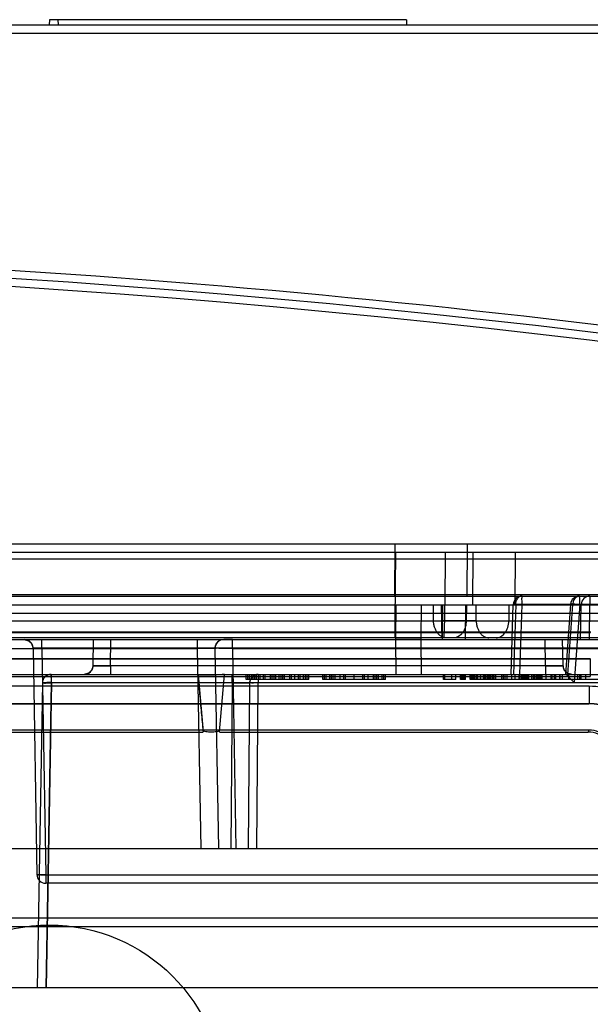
# Model space of a CAD drawing. Header units: millimetres. Extents: x 30 to 245, y 92 to 285.
# Tile 12 of 16: x 177 to 209, y 228 to 284. Entities that reach past the tile are written whole.
import ezdxf

# ---------------------------------------------------------------- set-up
doc = ezdxf.new("R2010")
doc.units = ezdxf.units.MM
doc.header["$LTSCALE"] = 24.676948
doc.layers.get('0').update_dxf_attribs({"linetype": 'CONTINUOUS'})

msp = doc.modelspace()

# ---------------------------------------------------------------- linework, layer by layer
at = {"color": 7, "linetype": 'Continuous'}
for p, q in [((130.667, 284.025), (226.337, 284.025)), ((178.317, 284.325), (178.312, 284.025)), ((198.807, 284.325), (178.317, 284.325)), ((178.807, 284.325), (178.812, 284.025)), ((198.807, 284.325), (198.812, 284.025)), ((130.667, 283.551), (225.838, 283.551)), ((39.312, 254.225), (235.312, 254.225)), ((198.151, 251.225), (198.163, 254.225)), ((202.299, 251.225), (202.311, 254.225)), ((217.812, 253.725), (57.812, 253.725)), ((198.173, 249.808), (198.203, 253.725)), ((201.028, 250.725), (201.052, 253.725)), ((202.618, 250.725), (202.64, 253.725)), ((205.055, 250.725), (205.079, 253.725)), ((223.509, 253.343), (51.115, 253.343)), ((57.812, 251.225), (217.812, 251.225)), ((59.605, 251.314), (216.019, 251.314)), ((209.347, 251.225), (209.347, 250.734)), ((57.812, 250.725), (217.812, 250.725)), ((198.187, 249.808), (198.18, 250.725)), ((198.195, 250.725), (198.18, 248.725)), ((199.65, 250.725), (199.635, 248.725)), ((200.369, 249.808), (200.362, 250.725)), ((200.837, 249.808), (200.83, 250.725)), ((200.884, 250.725), (200.868, 248.725)), ((200.996, 250.725), (200.989, 249.808)), ((202.204, 250.725), (202.188, 248.725)), ((202.254, 250.725), (202.247, 249.808)), ((202.818, 249.808), (202.81, 250.725)), ((204.693, 250.725), (204.685, 249.808)), ((204.819, 246.725), (204.948, 250.741)), ((205.084, 250.734), (204.955, 246.725)), ((205.084, 250.734), (231.647, 250.734)), ((205.319, 246.725), (205.448, 250.729)), ((215.021, 250.729), (205.448, 250.729)), ((208.236, 250.761), (207.944, 246.725)), ((208.082, 246.725), (208.373, 250.734)), ((208.771, 250.748), (208.445, 246.248)), ((208.771, 250.748), (215.313, 250.748)), ((208.812, 248.725), (208.847, 250.734)), ((209.312, 248.725), (209.347, 250.734)), ((212.812, 250.225), (62.812, 250.225)), ((42.853, 249.808), (231.771, 249.808)), ((198.173, 248.825), (198.173, 249.808)), ((198.187, 249.808), (198.187, 248.825)), ((232.296, 248.825), (42.328, 248.825)), ((65.23, 249.173), (209.394, 249.173)), ((65.25, 249.125), (209.374, 249.125)), ((203.961, 248.825), (200.925, 248.825)), ((45.457, 248.725), (229.712, 248.725)), ((176.876, 248.725), (177.124, 248.659)), ((177.876, 248.234), (177.876, 248.725)), ((180.821, 247.216), (180.847, 248.725)), ((181.82, 247.216), (181.847, 248.725)), ((186.821, 248.216), (186.821, 248.725)), ((188.821, 248.725), (188.321, 248.725)), ((188.821, 248.225), (188.821, 248.725)), ((198.18, 248.725), (198.195, 246.725)), ((199.635, 248.725), (198.18, 248.725)), ((199.635, 248.725), (199.65, 246.725)), ((206.804, 247.216), (206.777, 248.725)), ((207.803, 247.216), (207.777, 248.725)), ((133.097, 248.216), (186.821, 248.216)), ((177.376, 248.234), (177.603, 235.216)), ((177.876, 248.234), (178.103, 235.216)), ((224.648, 248.234), (177.876, 248.234)), ((187.022, 236.725), (186.821, 248.216)), ((187.821, 248.216), (188.021, 236.725)), ((188.821, 248.216), (189.021, 236.725)), ((188.821, 248.216), (229.721, 248.216)), ((209.374, 247.625), (65.25, 247.625)), ((209.366, 247.607), (65.257, 247.607)), ((181.82, 247.216), (181.82, 246.725)), ((206.804, 247.216), (181.82, 247.216)), ((206.804, 247.216), (206.804, 246.725)), ((207.873, 246.971), (207.803, 247.216)), ((209.367, 247.607), (209.366, 246.607)), ((42.017, 246.725), (232.607, 246.725)), ((65.257, 246.607), (209.366, 246.607)), ((178.418, 246.725), (178.418, 246.225)), ((180.568, 246.791), (180.321, 246.725)), ((186.862, 246.725), (187.152, 243.424)), ((188.072, 243.424), (188.362, 246.725)), ((188.073, 243.424), (188.362, 246.725)), ((188.808, 246.229), (188.808, 246.725)), ((189.612, 246.425), (189.612, 246.725)), ((189.712, 246.425), (189.712, 246.725)), ((189.812, 246.425), (189.812, 246.725)), ((189.912, 246.425), (189.912, 246.725)), ((190.012, 246.425), (190.012, 246.725)), ((190.112, 246.425), (190.112, 246.725)), ((190.212, 246.425), (190.212, 246.725)), ((190.308, 246.725), (190.308, 246.229)), ((190.312, 246.425), (190.312, 246.725)), ((190.412, 246.425), (190.412, 246.725)), ((190.612, 246.425), (190.612, 246.725)), ((190.712, 246.425), (190.712, 246.725)), ((191.012, 246.425), (191.012, 246.725)), ((191.112, 246.425), (191.112, 246.725)), ((191.212, 246.425), (191.212, 246.725)), ((191.312, 246.425), (191.312, 246.725)), ((191.512, 246.425), (191.512, 246.725)), ((191.612, 246.425), (191.612, 246.725)), ((191.712, 246.425), (191.712, 246.725)), ((191.812, 246.425), (191.812, 246.725)), ((192.112, 246.425), (192.112, 246.725)), ((192.212, 246.425), (192.212, 246.725)), ((192.412, 246.425), (192.412, 246.725)), ((192.612, 246.425), (192.612, 246.725)), ((192.712, 246.425), (192.712, 246.725)), ((192.912, 246.425), (192.912, 246.725)), ((193.012, 246.425), (193.012, 246.725)), ((193.112, 246.425), (193.112, 246.725)), ((193.212, 246.425), (193.212, 246.725)), ((194.012, 246.425), (194.012, 246.725)), ((194.112, 246.425), (194.112, 246.725)), ((194.212, 246.425), (194.212, 246.725)), ((194.412, 246.425), (194.412, 246.725)), ((194.512, 246.425), (194.512, 246.725)), ((194.612, 246.425), (194.612, 246.725)), ((194.712, 246.425), (194.712, 246.725)), ((195.012, 246.425), (195.012, 246.725)), ((195.212, 246.425), (195.212, 246.725)), ((195.312, 246.425), (195.312, 246.725)), ((195.812, 246.425), (195.812, 246.725)), ((196.312, 246.425), (196.312, 246.725)), ((196.412, 246.425), (196.412, 246.725)), ((196.612, 246.425), (196.612, 246.725)), ((196.912, 246.425), (196.912, 246.725)), ((197.012, 246.425), (197.012, 246.725)), ((197.112, 246.425), (197.112, 246.725)), ((197.212, 246.425), (197.212, 246.725)), ((197.412, 246.425), (197.412, 246.725)), ((197.512, 246.425), (197.512, 246.725)), ((197.612, 246.425), (197.612, 246.725)), ((200.945, 246.425), (200.945, 246.725)), ((201.012, 246.425), (201.012, 246.725)), ((201.412, 246.425), (201.412, 246.725)), ((201.645, 246.425), (201.645, 246.725)), ((201.912, 246.425), (201.912, 246.725)), ((201.945, 246.425), (201.945, 246.725)), ((202.012, 246.425), (202.012, 246.725)), ((202.045, 246.425), (202.045, 246.725)), ((202.079, 246.425), (202.079, 246.725)), ((202.145, 246.425), (202.145, 246.725)), ((202.212, 246.425), (202.212, 246.725)), ((202.479, 246.425), (202.479, 246.725)), ((202.512, 246.425), (202.512, 246.725)), ((202.545, 246.425), (202.545, 246.725)), ((202.612, 246.425), (202.612, 246.725)), ((202.645, 246.425), (202.645, 246.725)), ((202.679, 246.425), (202.679, 246.725)), ((202.712, 246.425), (202.712, 246.725)), ((202.812, 246.425), (202.812, 246.725)), ((202.879, 246.425), (202.879, 246.725)), ((202.912, 246.425), (202.912, 246.725)), ((203.064, 246.425), (203.064, 246.725)), ((203.079, 246.425), (203.079, 246.725)), ((203.238, 246.725), (203.238, 246.425)), ((203.245, 246.425), (203.245, 246.725)), ((203.279, 246.425), (203.279, 246.725)), ((203.345, 246.425), (203.345, 246.725)), ((203.445, 246.425), (203.445, 246.725)), ((203.479, 246.425), (203.479, 246.725)), ((203.512, 246.425), (203.512, 246.725)), ((203.545, 246.425), (203.545, 246.725)), ((203.612, 246.425), (203.612, 246.725)), ((203.645, 246.425), (203.645, 246.725)), ((203.679, 246.425), (203.679, 246.725)), ((203.764, 246.425), (203.764, 246.725)), ((203.844, 246.425), (203.844, 246.725)), ((203.945, 246.425), (203.945, 246.725)), ((204.279, 246.425), (204.279, 246.725)), ((204.364, 246.725), (204.364, 246.425)), ((204.479, 246.425), (204.479, 246.725)), ((204.589, 246.425), (204.589, 246.725)), ((204.862, 246.425), (204.862, 246.725)), ((205.045, 246.425), (205.045, 246.725)), ((205.279, 246.425), (205.279, 246.725)), ((205.315, 246.425), (205.315, 246.725)), ((205.412, 246.425), (205.412, 246.725)), ((205.468, 246.425), (205.468, 246.725)), ((205.545, 246.425), (205.545, 246.725)), ((205.612, 246.425), (205.612, 246.725)), ((205.679, 246.425), (205.679, 246.725)), ((205.712, 246.425), (205.712, 246.725)), ((205.745, 246.425), (205.745, 246.725)), ((205.812, 246.425), (205.812, 246.725)), ((205.845, 246.425), (205.845, 246.725)), ((206.018, 246.425), (206.018, 246.725)), ((206.112, 246.425), (206.112, 246.725)), ((206.145, 246.425), (206.145, 246.725)), ((206.179, 246.425), (206.179, 246.725)), ((206.279, 246.425), (206.279, 246.725)), ((206.345, 246.425), (206.345, 246.725)), ((206.379, 246.425), (206.379, 246.725)), ((206.412, 246.425), (206.412, 246.725)), ((206.445, 246.425), (206.445, 246.725)), ((206.486, 246.425), (206.486, 246.725)), ((206.512, 246.425), (206.512, 246.725)), ((206.545, 246.425), (206.545, 246.725)), ((206.579, 246.425), (206.579, 246.725)), ((206.612, 246.425), (206.612, 246.725)), ((206.841, 246.425), (206.841, 246.725)), ((207.092, 246.725), (207.092, 246.425)), ((207.179, 246.425), (207.179, 246.725)), ((207.312, 246.425), (207.312, 246.725)), ((207.379, 246.425), (207.379, 246.725)), ((207.612, 246.425), (207.612, 246.725)), ((207.645, 246.425), (207.645, 246.725)), ((207.779, 246.425), (207.779, 246.725)), ((208.132, 246.425), (208.132, 246.725)), ((208.645, 246.425), (208.645, 246.725)), ((208.738, 246.725), (208.738, 246.425)), ((208.845, 246.425), (208.845, 246.725)), ((209.112, 246.425), (209.112, 246.725)), ((209.298, 246.043), (65.326, 246.043)), ((177.918, 246.234), (177.612, 228.725)), ((178.418, 246.234), (178.112, 228.725)), ((178.438, 246.248), (178.132, 228.725)), ((232.133, 246.234), (178.418, 246.234)), ((188.808, 246.229), (178.418, 246.229)), ((178.438, 246.248), (208.444, 246.248)), ((188.808, 246.229), (188.725, 236.725)), ((193.212, 246.425), (189.612, 246.425)), ((189.808, 246.229), (189.725, 236.725)), ((190.225, 236.725), (190.308, 246.229)), ((232.133, 246.229), (190.308, 246.229)), ((197.612, 246.425), (194.012, 246.425)), ((201.645, 246.425), (200.945, 246.425)), ((202.212, 246.425), (201.912, 246.425)), ((212.645, 246.425), (202.479, 246.425)), ((209.298, 246.043), (209.298, 245.043)), ((65.326, 245.043), (209.298, 245.043)), ((65.333, 245.025), (209.291, 245.025)), ((209.298, 245.043), (209.291, 245.025)), ((209.291, 243.525), (65.333, 243.525)), ((155.072, 243.413), (187.152, 243.413)), ((188.072, 243.413), (209.244, 243.412)), ((209.291, 243.525), (209.244, 243.412)), ((133.021, 236.725), (233.131, 236.725)), ((178.103, 235.225), (178.103, 234.725)), ((178.103, 235.216), (224.421, 235.216)), ((224.421, 234.725), (178.103, 234.725)), ((224.715, 232.725), (148.591, 232.725)), ((224.721, 232.234), (149.6, 232.234)), ((233.55, 228.725), (133.161, 228.725))]:
    msp.add_line(p, q, dxfattribs=at)
for points in [[(177.124, 248.659), (177.307, 248.479), (177.376, 248.234)], [(187.821, 248.216), (187.843, 248.371), (187.912, 248.514), (188.023, 248.626), (188.165, 248.7), (188.321, 248.725)], [(180.821, 247.216), (180.751, 246.971), (180.568, 246.791)], [(189.808, 246.229), (189.875, 246.476), (190.058, 246.658), (190.308, 246.725)], [(208.303, 246.725), (208.056, 246.791), (207.873, 246.971)]]:
    msp.add_lwpolyline(points, dxfattribs=at)
msp.add_circle((178.312, 222.325), 10, dxfattribs=at)
for centre, radius, start, end in [((137.312, -329.275), 600, 80.796912, 99.203087), ((137.312, -329.254), 599.505, 80.796969, 99.203035), ((205.448, 250.725), 0.5, 90, 178.25), ((208.735, 250.725), 0.5, 90, 175.8578), ((209.347, 250.725), 0.5, 90, 179), ((204.091, 209.601), 41.151, 88.1103, 88.5949), ((202.854, 1640.94), 1391.134, 269.923186, 270.075439), ((176.876, 248.225), 0.5, 1, 90), ((188.321, 248.225), 0.5, 89.993, 180.9995), ((180.321, 247.225), 0.5, 270, 359), ((208.303, 247.225), 0.5, 181, 270), ((178.418, 246.225), 0.5, 90, 179), ((190.308, 246.225), 0.5, 90, 179.5), ((209.298, 242.043), 3.999, 44.9999, 90.0001), ((178.103, 235.225), 0.5, 180, 270)]:
    msp.add_arc(centre, radius, start, end, dxfattribs=at)
for centre, major_axis, ratio, start_param, end_param in [((209.29, 242.025), (1.148, 2.772), 0.999822, -0.392636, 0.392636), ((209.244, 241.912), (1.247, 0.833), 0.999932, 0.196444, 0.981716), ((209.291, 242.025), (-0.574, -1.386), 0.999822, 2.748957, 3.534229)]:
    msp.add_ellipse(centre, major_axis=major_axis, ratio=ratio, start_param=start_param, end_param=end_param, dxfattribs=at)
for points, knots in [([(130.234, 271.157), (145.708, 271.34), (176.681, 270.507), (207.496, 267.284), (222.813, 265.081)], [0, 0, 0, 0, 0.500006, 1, 1, 1, 1]), ([(205.193, 251.082), (205.214, 251.111), (205.262, 251.162), (205.351, 251.213), (205.416, 251.225), (205.448, 251.225)], [0, 0, 0, 0, 0.357294, 0.687102, 1, 1, 1, 1]), ([(205.448, 250.729), (205.453, 250.778), (205.458, 250.877), (205.444, 251.014), (205.444, 251.103), (205.447, 251.141)], [0, 0, 0, 0, 0.354586, 0.720659, 1, 1, 1, 1]), ([(205.447, 251.141), (205.448, 251.156), (205.45, 251.184), (205.451, 251.206), (205.451, 251.225), (205.448, 251.225)], [0, 0, 0, 0, 0.550385, 0.882132, 1, 1, 1, 1]), ([(208.373, 250.734), (208.378, 250.778), (208.392, 250.872), (208.427, 251.011), (208.483, 251.093), (208.517, 251.126)], [0, 0, 0, 0, 0.315537, 0.665927, 1, 1, 1, 1]), ([(208.517, 251.126), (208.539, 251.147), (208.584, 251.182), (208.659, 251.216), (208.71, 251.225), (208.735, 251.225)], [0, 0, 0, 0, 0.366212, 0.69931, 1, 1, 1, 1]), ([(208.76, 251.086), (208.758, 251.112), (208.754, 251.156), (208.746, 251.194), (208.741, 251.225), (208.735, 251.225)], [0, 0, 0, 0, 0.532599, 0.870204, 1, 1, 1, 1]), ([(208.771, 250.748), (208.77, 250.789), (208.769, 250.869), (208.766, 250.982), (208.762, 251.054), (208.76, 251.086)], [0, 0, 0, 0, 0.368404, 0.708981, 1, 1, 1, 1]), ([(205.1, 250.739), (205.068, 250.74), (205.042, 250.74), (204.933, 250.744), (205.011, 250.734), (205.046, 250.735), (205.084, 250.734)], [0, 0, 0, 0, 0.343429, 0.527743, 0.587626, 1, 1, 1, 1]), ([(205.084, 250.734), (205.085, 250.775), (205.093, 250.858), (205.129, 250.977), (205.169, 251.05), (205.193, 251.082)], [0, 0, 0, 0, 0.332042, 0.676262, 1, 1, 1, 1]), ([(208.373, 250.734), (208.364, 250.735), (208.347, 250.737), (208.322, 250.741), (208.299, 250.744), (208.279, 250.748), (208.264, 250.751), (208.252, 250.753), (208.244, 250.756), (208.239, 250.758), (208.235, 250.761), (208.237, 250.762), (208.237, 250.763)], [0, 0, 0, 0, 0.177099, 0.363391, 0.535274, 0.676576, 0.783629, 0.865547, 0.926391, 0.965587, 0.984675, 1, 1, 1, 1]), ([(208.237, 250.763), (208.238, 250.763), (208.239, 250.764), (208.241, 250.764), (208.242, 250.764)], [0, 0, 0, 0, 0.425501, 1, 1, 1, 1]), ([(208.242, 250.764), (208.248, 250.766), (208.265, 250.768), (208.299, 250.769), (208.352, 250.769), (208.425, 250.768), (208.521, 250.764), (208.638, 250.757), (208.724, 250.751), (208.771, 250.748)], [0, 0, 0, 0, 0.034057, 0.097591, 0.194229, 0.33136, 0.512225, 0.737316, 1, 1, 1, 1]), ([(208.847, 250.734), (208.847, 250.756), (208.981, 250.712), (209.104, 250.751), (209.264, 250.735), (209.347, 250.734)], [0, 0, 0, 0, 0.134101, 0.500056, 1, 1, 1, 1]), ([(198.173, 249.808), (198.674, 249.807), (199.639, 249.806), (200.997, 249.806), (201.854, 249.807), (202.247, 249.808)], [0, 0, 0, 0, 0.368785, 0.710459, 1, 1, 1, 1]), ([(198.187, 249.808), (198.583, 249.807), (199.31, 249.806), (200.038, 249.806), (200.369, 249.808)], [0, 0, 0, 0, 0.544584, 1, 1, 1, 1]), ([(201.097, 248.825), (201.052, 248.825), (200.96, 248.837), (200.849, 248.881), (200.764, 248.934), (200.677, 249.002), (200.58, 249.111), (200.487, 249.268), (200.419, 249.443), (200.38, 249.625), (200.37, 249.747), (200.369, 249.808)], [0, 0, 0, 0, 0.098293, 0.205137, 0.262531, 0.322629, 0.450298, 0.586228, 0.726408, 0.865779, 1, 1, 1, 1]), ([(202.818, 249.808), (202.517, 249.807), (201.857, 249.806), (201.196, 249.807), (200.837, 249.808)], [0, 0, 0, 0, 0.455975, 1, 1, 1, 1]), ([(200.901, 248.825), (200.899, 248.825), (200.895, 248.829), (200.892, 248.835), (200.889, 248.842), (200.886, 248.852), (200.884, 248.864), (200.881, 248.878), (200.876, 248.902), (200.872, 248.938), (200.866, 248.988), (200.861, 249.047), (200.856, 249.114), (200.852, 249.189), (200.848, 249.27), (200.845, 249.356), (200.839, 249.535), (200.837, 249.686), (200.837, 249.808)], [0, 0, 0, 0, 0.007057, 0.013039, 0.021015, 0.031125, 0.04347, 0.058135, 0.075197, 0.116652, 0.167688, 0.227909, 0.296555, 0.372695, 0.455077, 0.542326, 0.63289, 1, 1, 1, 1]), ([(200.989, 249.808), (200.989, 249.684), (200.983, 249.462), (200.982, 249.137), (200.944, 248.98), (200.953, 248.825), (200.925, 248.825)], [0, 0, 0, 0, 0.376755, 0.69395, 0.916216, 1, 1, 1, 1]), ([(202.247, 249.808), (202.245, 249.682), (202.209, 249.439), (202.059, 249.119), (201.825, 248.887), (201.617, 248.825), (201.519, 248.825)], [0, 0, 0, 0, 0.281117, 0.541051, 0.780419, 1, 1, 1, 1]), ([(202.818, 249.808), (202.818, 249.747), (202.828, 249.625), (202.868, 249.443), (202.934, 249.268), (203.027, 249.111), (203.124, 249.002), (203.21, 248.934), (203.296, 248.881), (203.406, 248.837), (203.498, 248.825), (203.542, 248.825)], [0, 0, 0, 0, 0.134472, 0.274076, 0.414432, 0.550443, 0.678072, 0.738103, 0.795402, 0.901995, 1, 1, 1, 1]), ([(203.962, 248.825), (204.055, 248.825), (204.253, 248.881), (204.488, 249.103), (204.645, 249.425), (204.684, 249.677), (204.685, 249.808)], [0, 0, 0, 0, 0.209323, 0.438788, 0.706141, 1, 1, 1, 1]), ([(177.376, 248.234), (177.376, 248.234), (177.377, 248.234), (177.377, 248.234), (177.379, 248.235), (177.382, 248.235), (177.387, 248.235), (177.395, 248.236), (177.404, 248.236), (177.414, 248.236), (177.427, 248.237), (177.447, 248.237), (177.476, 248.237), (177.515, 248.237), (177.56, 248.237), (177.61, 248.237), (177.663, 248.237), (177.737, 248.236), (177.808, 248.235), (177.861, 248.234), (177.876, 248.234)], [0, 0, 0, 0, 0.000805, 0.002592, 0.005472, 0.009463, 0.020779, 0.036526, 0.054339, 0.075592, 0.100204, 0.128091, 0.195284, 0.274836, 0.365558, 0.466024, 0.571668, 0.683531, 0.909591, 1, 1, 1, 1]), ([(177.876, 248.234), (177.832, 248.235), (177.75, 248.236), (177.651, 248.237), (177.581, 248.237), (177.534, 248.237), (177.492, 248.237), (177.456, 248.237), (177.427, 248.237), (177.404, 248.236), (177.389, 248.236), (177.38, 248.235), (177.377, 248.234), (177.376, 248.234), (177.376, 248.234)], [0, 0, 0, 0, 0.266396, 0.489018, 0.593152, 0.688177, 0.772601, 0.845155, 0.903262, 0.948243, 0.978436, 0.995593, 0.998732, 1, 1, 1, 1]), ([(187.821, 248.216), (187.821, 248.216), (187.821, 248.216), (187.82, 248.216), (187.819, 248.216), (187.817, 248.216), (187.814, 248.215), (187.808, 248.215), (187.8, 248.215), (187.789, 248.214), (187.776, 248.214), (187.761, 248.214), (187.744, 248.214), (187.716, 248.213), (187.677, 248.213), (187.624, 248.213), (187.564, 248.213), (187.497, 248.213), (187.425, 248.213), (187.347, 248.213), (187.235, 248.213), (187.087, 248.214), (186.938, 248.215), (186.849, 248.216), (186.821, 248.216)], [0, 0, 0, 0, 0.000248, 0.000828, 0.001769, 0.003077, 0.006798, 0.011994, 0.020491, 0.031233, 0.044194, 0.059347, 0.076747, 0.096284, 0.141582, 0.194596, 0.255, 0.321657, 0.394434, 0.472312, 0.554909, 0.731345, 0.917054, 1, 1, 1, 1]), ([(188.821, 248.216), (188.693, 248.215), (188.465, 248.221), (188.13, 248.194), (187.978, 248.245), (187.821, 248.191), (187.821, 248.216)], [0, 0, 0, 0, 0.382651, 0.707032, 0.923796, 1, 1, 1, 1]), ([(180.821, 247.216), (180.821, 247.216), (180.821, 247.216), (180.821, 247.216), (180.822, 247.216), (180.824, 247.216), (180.828, 247.215), (180.833, 247.215), (180.842, 247.215), (180.852, 247.214), (180.865, 247.214), (180.88, 247.214), (180.898, 247.214), (180.925, 247.213), (180.965, 247.213), (181.017, 247.213), (181.077, 247.213), (181.144, 247.213), (181.217, 247.213), (181.294, 247.213), (181.407, 247.213), (181.555, 247.214), (181.703, 247.215), (181.793, 247.216), (181.82, 247.216)], [0, 0, 0, 0, 0.000248, 0.000828, 0.001769, 0.003077, 0.006797, 0.011993, 0.020489, 0.031231, 0.044192, 0.059345, 0.076745, 0.096283, 0.141582, 0.194596, 0.255001, 0.32166, 0.394439, 0.472319, 0.554918, 0.731358, 0.917071, 1, 1, 1, 1]), ([(181.82, 247.216), (181.769, 247.216), (181.656, 247.215), (181.485, 247.214), (181.339, 247.213), (181.23, 247.213), (181.156, 247.213), (181.088, 247.213), (181.027, 247.213), (180.974, 247.213), (180.928, 247.213), (180.89, 247.214), (180.863, 247.214), (180.846, 247.215), (180.837, 247.215), (180.83, 247.215), (180.825, 247.215), (180.823, 247.216), (180.822, 247.216), (180.821, 247.216), (180.821, 247.216), (180.821, 247.216)], [0, 0, 0, 0, 0.153746, 0.339135, 0.512857, 0.592658, 0.667019, 0.734702, 0.795755, 0.849387, 0.895426, 0.933462, 0.96315, 0.974754, 0.984185, 0.991426, 0.99646, 0.997972, 0.999058, 0.999723, 1, 1, 1, 1]), ([(206.804, 247.216), (206.855, 247.216), (206.968, 247.215), (207.139, 247.214), (207.285, 247.213), (207.394, 247.213), (207.468, 247.213), (207.536, 247.213), (207.597, 247.213), (207.65, 247.213), (207.696, 247.213), (207.734, 247.214), (207.761, 247.214), (207.778, 247.215), (207.787, 247.215), (207.794, 247.215), (207.799, 247.215), (207.801, 247.216), (207.802, 247.216), (207.803, 247.216), (207.803, 247.216), (207.803, 247.216)], [0, 0, 0, 0, 0.153746, 0.339135, 0.512857, 0.592658, 0.667019, 0.734702, 0.795755, 0.849387, 0.895426, 0.933462, 0.96315, 0.974754, 0.984185, 0.991426, 0.99646, 0.997972, 0.999058, 0.999723, 1, 1, 1, 1]), ([(207.803, 247.216), (207.803, 247.216), (207.803, 247.216), (207.803, 247.216), (207.802, 247.216), (207.8, 247.216), (207.796, 247.215), (207.79, 247.215), (207.782, 247.215), (207.772, 247.214), (207.759, 247.214), (207.743, 247.214), (207.726, 247.214), (207.699, 247.213), (207.659, 247.213), (207.606, 247.213), (207.546, 247.213), (207.48, 247.213), (207.407, 247.213), (207.33, 247.213), (207.217, 247.213), (207.069, 247.214), (206.921, 247.215), (206.831, 247.216), (206.804, 247.216)], [0, 0, 0, 0, 0.000248, 0.000828, 0.001769, 0.003077, 0.006797, 0.011993, 0.020489, 0.031231, 0.044192, 0.059345, 0.076745, 0.096283, 0.141582, 0.194596, 0.255001, 0.32166, 0.394439, 0.472319, 0.554918, 0.731358, 0.917071, 1, 1, 1, 1]), ([(178.438, 246.248), (178.438, 246.328), (178.447, 246.481), (178.412, 246.598), (178.439, 246.725), (178.418, 246.725)], [0, 0, 0, 0, 0.502457, 0.866091, 1, 1, 1, 1]), ([(188.362, 246.719), (188.202, 246.719), (187.878, 246.669), (187.378, 246.688), (187.039, 246.684), (186.866, 246.684)], [0, 0, 0, 0, 0.319862, 0.65311, 1, 1, 1, 1]), ([(187.152, 243.461), (187.121, 243.816), (187.052, 244.529), (186.961, 245.604), (186.897, 246.323), (186.866, 246.684)], [0, 0, 0, 0, 0.330566, 0.663799, 1, 1, 1, 1]), ([(208.445, 246.248), (208.386, 246.311), (208.277, 246.424), (208.13, 246.578), (208.023, 246.662), (207.969, 246.725), (207.947, 246.725)], [0, 0, 0, 0, 0.375181, 0.686569, 0.905543, 1, 1, 1, 1]), ([(178.438, 246.248), (178.35, 246.249), (178.183, 246.262), (178.054, 246.227), (177.918, 246.257), (177.918, 246.234)], [0, 0, 0, 0, 0.508031, 0.868638, 1, 1, 1, 1]), ([(178.418, 246.229), (178.334, 246.231), (178.174, 246.248), (178.052, 246.207), (177.918, 246.256), (177.918, 246.234)], [0, 0, 0, 0, 0.499882, 0.865946, 1, 1, 1, 1]), ([(177.918, 246.234), (177.918, 246.256), (178.052, 246.212), (178.174, 246.251), (178.334, 246.235), (178.418, 246.234)], [0, 0, 0, 0, 0.134101, 0.500056, 1, 1, 1, 1]), ([(177.918, 246.234), (177.918, 246.255), (178.047, 246.213), (178.17, 246.252), (178.331, 246.235), (178.418, 246.234)], [0, 0, 0, 0, 0.129309, 0.480995, 1, 1, 1, 1]), ([(178.418, 246.234), (178.362, 246.235), (178.256, 246.234), (178.093, 246.246), (178.011, 246.22), (177.918, 246.25), (177.918, 246.234)], [0, 0, 0, 0, 0.335368, 0.652427, 0.901938, 1, 1, 1, 1]), ([(188.808, 246.229), (188.835, 246.229), (188.925, 246.23), (189.073, 246.23), (189.222, 246.231), (189.334, 246.231), (189.412, 246.231), (189.484, 246.231), (189.551, 246.231), (189.611, 246.231), (189.664, 246.231), (189.703, 246.231), (189.73, 246.231), (189.748, 246.231), (189.763, 246.23), (189.776, 246.23), (189.786, 246.23), (189.795, 246.23), (189.8, 246.23), (189.803, 246.23), (189.805, 246.23), (189.806, 246.23), (189.807, 246.23), (189.807, 246.229), (189.808, 246.229), (189.808, 246.229)], [0, 0, 0, 0, 0.083015, 0.268685, 0.445096, 0.527686, 0.605561, 0.678338, 0.744998, 0.805407, 0.85843, 0.903739, 0.923283, 0.940689, 0.955849, 0.968817, 0.979565, 0.988067, 0.993269, 0.995315, 0.996991, 0.998296, 0.999231, 0.999796, 1, 1, 1, 1]), ([(190.308, 246.229), (190.224, 246.23), (190.064, 246.246), (189.942, 246.204), (189.808, 246.252), (189.808, 246.229)], [0, 0, 0, 0, 0.49992, 0.865956, 1, 1, 1, 1]), ([(211.419, 244.164), (211.281, 244.303), (210.975, 244.553), (210.454, 244.832), (209.887, 245.004), (209.494, 245.043), (209.298, 245.043)], [0, 0, 0, 0, 0.249999, 0.5, 0.75, 1, 1, 1, 1]), ([(188.073, 243.461), (187.971, 243.438), (187.763, 243.406), (187.453, 243.406), (187.25, 243.437), (187.152, 243.461)], [0, 0, 0, 0, 0.338912, 0.675254, 1, 1, 1, 1]), ([(177.603, 235.216), (177.604, 235.195), (177.732, 235.237), (177.856, 235.198), (178.017, 235.215), (178.103, 235.216)], [0, 0, 0, 0, 0.129161, 0.480759, 1, 1, 1, 1]), ([(178.103, 235.216), (178.066, 235.216), (177.997, 235.215), (177.9, 235.213), (177.819, 235.213), (177.753, 235.213), (177.702, 235.213), (177.664, 235.213), (177.637, 235.214), (177.618, 235.214), (177.61, 235.216), (177.603, 235.215), (177.603, 235.216)], [0, 0, 0, 0, 0.223291, 0.417378, 0.579332, 0.709678, 0.810936, 0.886266, 0.939276, 0.973891, 0.993254, 1, 1, 1, 1])]:
    msp.add_open_spline(points, degree=3, knots=knots, dxfattribs=at)

doc.saveas('drawing.dxf')
